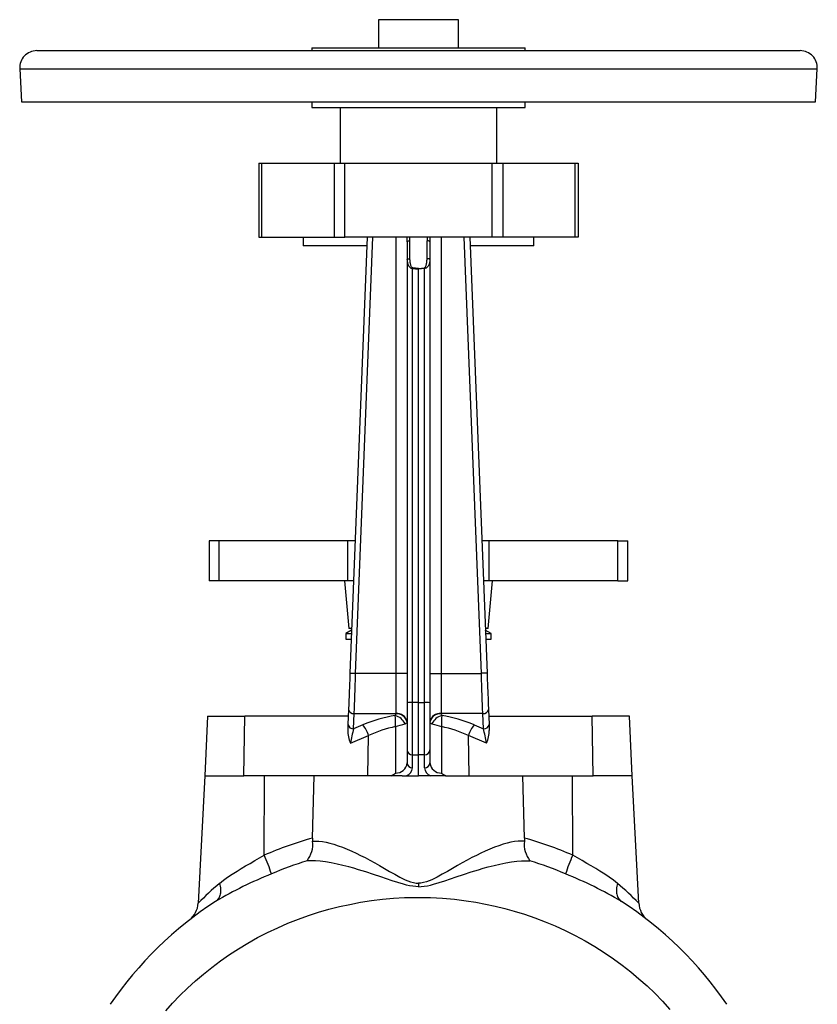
# Model space of a CAD drawing. Extents: x 123 to 1251, y 17 to 1448.
# Tile 5 of 5: x 969 to 1249, y 1102 to 1448. Entities that reach past the tile are written whole.
import ezdxf

# ---------------------------------------------------------------- set-up
doc = ezdxf.new("R2010")
doc.units = 0
doc.layers.get('0').update_dxf_attribs({"linetype": 'CONTINUOUS'})

msp = doc.modelspace()

# ---------------------------------------------------------------- linework, layer by layer
at = {"color": 7, "linetype": 'CONTINUOUS'}
for p, q in [((1094.73, 1447.69), (1094.73, 1437.82)), ((1122.73, 1447.69), (1094.73, 1447.69)), ((1122.73, 1437.82), (1122.73, 1447.69)), ((1071.23, 1437.82), (1071.23, 1436.82)), ((1071.23, 1437.82), (1146.23, 1437.82)), ((1146.23, 1436.82), (1146.23, 1437.82)), ((974.73, 1436.82), (1242.73, 1436.82)), ((968.74, 1430.5), (969.35, 1418.82)), ((968.74, 1430.5), (1248.72, 1430.5)), ((1248.11, 1418.82), (1248.72, 1430.5)), ((969.35, 1418.82), (1248.11, 1418.82)), ((1071.23, 1418.82), (1071.23, 1416.82)), ((1071.23, 1416.82), (1146.23, 1416.82)), ((1081.23, 1416.82), (1081.23, 1397.32)), ((1136.23, 1397.32), (1136.23, 1416.82)), ((1146.23, 1416.82), (1146.23, 1418.82)), ((1052.73, 1397.32), (1052.73, 1371.32)), ((1052.73, 1397.32), (1053.69, 1397.32)), ((1053.69, 1397.32), (1079.13, 1397.32)), ((1053.69, 1371.32), (1053.69, 1397.32)), ((1079.13, 1397.32), (1082.92, 1397.32)), ((1079.13, 1397.32), (1079.13, 1371.32)), ((1082.92, 1397.32), (1134.54, 1397.32)), ((1082.92, 1371.32), (1082.92, 1397.32)), ((1134.54, 1397.32), (1138.33, 1397.32)), ((1134.54, 1371.32), (1134.54, 1397.32)), ((1138.33, 1397.32), (1163.78, 1397.32)), ((1138.33, 1397.32), (1138.33, 1371.32)), ((1163.78, 1397.32), (1164.73, 1397.32)), ((1163.78, 1371.32), (1163.78, 1397.32)), ((1164.73, 1397.32), (1164.73, 1371.32)), ((1052.73, 1371.32), (1053.69, 1371.32)), ((1053.69, 1371.32), (1079.13, 1371.32)), ((1068.23, 1371.32), (1068.23, 1368.32)), ((1079.13, 1371.32), (1082.92, 1371.32)), ((1134.54, 1371.32), (1082.92, 1371.32)), ((1090.73, 1371.32), (1084.68, 1218.37)), ((1086.67, 1218.29), (1092.73, 1371.32)), ((1100.73, 1371.32), (1100.73, 1218.29)), ((1104.73, 1369.77), (1104.73, 1363.5)), ((1105.73, 1363.84), (1105.73, 1370.11)), ((1111.73, 1363.84), (1111.73, 1370.11)), ((1112.73, 1369.77), (1112.73, 1363.5)), ((1116.73, 1371.32), (1116.73, 1218.29)), ((1130.79, 1218.29), (1124.73, 1371.32)), ((1126.73, 1371.32), (1132.79, 1218.37)), ((1138.33, 1371.32), (1134.54, 1371.32)), ((1163.78, 1371.32), (1138.33, 1371.32)), ((1149.23, 1368.32), (1149.23, 1371.32)), ((1164.73, 1371.32), (1163.78, 1371.32)), ((1090.61, 1368.32), (1068.23, 1368.32)), ((1149.23, 1368.32), (1126.85, 1368.32)), ((1104.73, 1363.5), (1104.73, 1207.98)), ((1112.73, 1363.5), (1112.73, 1207.98)), ((1106.66, 1360.34), (1108.73, 1360.11)), ((1106.66, 1208.08), (1106.66, 1360.34)), ((1108.73, 1360.4), (1106.7, 1360.63)), ((1108.73, 1360.4), (1110.77, 1360.63)), ((1108.73, 1360.11), (1108.73, 1360.4)), ((1110.8, 1360.34), (1108.73, 1360.11)), ((1108.73, 1208.04), (1108.73, 1360.11)), ((1110.8, 1208.08), (1110.8, 1360.34)), ((1035.23, 1264.78), (1035.23, 1250.78)), ((1038.81, 1264.78), (1035.23, 1264.78)), ((1083.97, 1264.78), (1038.81, 1264.78)), ((1038.81, 1250.78), (1038.81, 1264.78)), ((1086.51, 1264.78), (1083.97, 1264.78)), ((1083.97, 1250.78), (1083.97, 1264.78)), ((1133.5, 1264.78), (1130.95, 1264.78)), ((1178.65, 1264.78), (1133.5, 1264.78)), ((1133.5, 1250.78), (1133.5, 1264.78)), ((1178.65, 1264.78), (1182.23, 1264.78)), ((1178.65, 1250.78), (1178.65, 1264.78)), ((1182.23, 1250.78), (1182.23, 1264.78)), ((1038.81, 1250.78), (1035.23, 1250.78)), ((1083.97, 1250.78), (1038.81, 1250.78)), ((1082.77, 1250.78), (1084.23, 1234.08)), ((1085.96, 1250.78), (1083.97, 1250.78)), ((1133.5, 1250.78), (1131.51, 1250.78)), ((1133.23, 1234.08), (1134.69, 1250.78)), ((1178.65, 1250.78), (1133.5, 1250.78)), ((1178.65, 1250.78), (1182.23, 1250.78)), ((1085.3, 1234.08), (1084.23, 1234.08)), ((1133.23, 1234.08), (1132.17, 1234.08)), ((1085.27, 1233.47), (1083.23, 1232.29)), ((1083.23, 1232.29), (1083.23, 1230.32)), ((1083.23, 1232.29), (1085.23, 1232.29)), ((1083.23, 1230.32), (1085.15, 1230.32)), ((1134.23, 1232.29), (1132.19, 1233.47)), ((1132.24, 1232.29), (1134.23, 1232.29)), ((1132.32, 1230.32), (1134.23, 1230.32)), ((1134.23, 1230.32), (1134.23, 1232.29)), ((1100.73, 1218.29), (1086.67, 1218.29)), ((1104.73, 1218.29), (1100.73, 1218.29)), ((1100.73, 1218.29), (1100.73, 1204.15)), ((1112.73, 1218.29), (1116.73, 1218.29)), ((1116.73, 1218.29), (1116.73, 1204.15)), ((1116.73, 1218.29), (1130.79, 1218.29)), ((1104.73, 1207.98), (1104.73, 1191.46)), ((1108.73, 1208.04), (1106.66, 1208.08)), ((1108.73, 1208.04), (1110.8, 1208.08)), ((1108.73, 1189.68), (1108.73, 1208.04)), ((1112.73, 1207.98), (1112.73, 1191.46)), ((1034.65, 1203.32), (1033.73, 1182.32)), ((1034.65, 1203.32), (1047.81, 1203.32)), ((1047.44, 1182.32), (1047.81, 1203.32)), ((1084.08, 1203.32), (1047.81, 1203.32)), ((1084.17, 1205.64), (1083.96, 1200.36)), ((1085.96, 1198.86), (1086.17, 1204.15)), ((1086.17, 1204.15), (1100.73, 1204.15)), ((1100.73, 1204.15), (1100.73, 1204.01)), ((1131.3, 1204.15), (1116.73, 1204.15)), ((1116.73, 1204.15), (1116.73, 1204.01)), ((1131.5, 1198.86), (1131.3, 1204.15)), ((1133.29, 1205.64), (1133.5, 1200.36)), ((1133.39, 1203.32), (1169.65, 1203.32)), ((1182.82, 1203.32), (1169.65, 1203.32)), ((1170.02, 1182.32), (1169.65, 1203.32)), ((1183.73, 1182.32), (1182.82, 1203.32)), ((1089.2, 1200.23), (1085.96, 1198.86)), ((1128.27, 1200.23), (1131.5, 1198.86)), ((1084.89, 1193.81), (1091.21, 1196.47)), ((1090.96, 1182.32), (1091.21, 1196.47)), ((1126.5, 1182.32), (1126.25, 1196.47)), ((1132.57, 1193.81), (1126.25, 1196.47)), ((1104.73, 1191.46), (1104.73, 1186.84)), ((1106.66, 1189.72), (1108.73, 1189.68)), ((1106.66, 1185.11), (1106.66, 1189.72)), ((1110.8, 1189.72), (1108.73, 1189.68)), ((1108.73, 1182.32), (1108.73, 1189.68)), ((1110.8, 1185.11), (1110.8, 1189.72)), ((1112.73, 1191.46), (1112.73, 1186.84)), ((1033.73, 1182.32), (1031.39, 1137.62)), ((1033.73, 1182.32), (1047.44, 1182.32)), ((1090.96, 1182.32), (1047.44, 1182.32)), ((1054.6, 1154.48), (1054.73, 1182.32)), ((1071.5, 1160.47), (1072.14, 1182.32)), ((1099.14, 1182.32), (1090.96, 1182.32)), ((1103.03, 1182.32), (1099.14, 1182.32)), ((1103.03, 1182.32), (1104.45, 1182.32)), ((1104.45, 1182.32), (1108.73, 1182.32)), ((1113.02, 1182.32), (1108.73, 1182.32)), ((1114.44, 1182.32), (1113.02, 1182.32)), ((1118.32, 1182.32), (1114.44, 1182.32)), ((1118.32, 1182.32), (1126.5, 1182.32)), ((1126.5, 1182.32), (1170.02, 1182.32)), ((1145.97, 1160.47), (1145.32, 1182.32)), ((1162.86, 1154.48), (1162.74, 1182.32)), ((1183.73, 1182.32), (1170.02, 1182.32)), ((1186.07, 1137.62), (1183.73, 1182.32)), ((1108.73, 1144.65), (1108.73, 1143.42))]:
    msp.add_line(p, q, dxfattribs=at)
for points in [[(1104.73, 1369.77), (1104.75, 1369.83), (1104.81, 1369.9), (1104.9, 1369.96), (1105.03, 1370.01), (1105.18, 1370.05), (1105.35, 1370.08), (1105.54, 1370.1), (1105.73, 1370.11)], [(1112.73, 1369.77), (1112.71, 1369.83), (1112.66, 1369.9), (1112.56, 1369.96), (1112.44, 1370.01), (1112.29, 1370.05), (1112.12, 1370.08), (1111.93, 1370.1), (1111.73, 1370.11)], [(1104.73, 1363.5), (1104.75, 1363.57), (1104.81, 1363.63), (1104.9, 1363.69), (1105.03, 1363.74), (1105.18, 1363.78), (1105.35, 1363.82), (1105.54, 1363.83), (1105.73, 1363.84)], [(1104.73, 1363.5), (1104.74, 1363.18), (1104.77, 1362.86), (1104.83, 1362.54), (1104.9, 1362.24), (1104.99, 1361.95), (1105.1, 1361.68), (1105.22, 1361.42), (1105.37, 1361.19), (1105.52, 1360.98), (1105.69, 1360.8), (1105.87, 1360.64), (1106.06, 1360.52), (1106.26, 1360.43), (1106.46, 1360.37), (1106.66, 1360.34)], [(1106.7, 1360.63), (1106.59, 1360.66), (1106.48, 1360.73), (1106.38, 1360.84), (1106.28, 1360.98), (1106.18, 1361.16), (1106.09, 1361.37), (1106.01, 1361.61), (1105.94, 1361.88), (1105.88, 1362.17), (1105.83, 1362.48), (1105.79, 1362.8), (1105.76, 1363.14), (1105.74, 1363.49), (1105.73, 1363.84)], [(1110.77, 1360.63), (1110.88, 1360.66), (1110.98, 1360.73), (1111.09, 1360.84), (1111.19, 1360.98), (1111.28, 1361.16), (1111.37, 1361.37), (1111.45, 1361.61), (1111.52, 1361.88), (1111.59, 1362.17), (1111.64, 1362.48), (1111.68, 1362.8), (1111.71, 1363.14), (1111.73, 1363.49), (1111.73, 1363.84)], [(1112.73, 1363.5), (1112.72, 1363.18), (1112.69, 1362.86), (1112.64, 1362.54), (1112.57, 1362.24), (1112.48, 1361.95), (1112.37, 1361.68), (1112.24, 1361.42), (1112.1, 1361.19), (1111.94, 1360.98), (1111.77, 1360.8), (1111.59, 1360.64), (1111.4, 1360.52), (1111.21, 1360.43), (1111.01, 1360.37), (1110.8, 1360.34)], [(1112.73, 1363.5), (1112.71, 1363.57), (1112.66, 1363.63), (1112.56, 1363.69), (1112.44, 1363.74), (1112.29, 1363.78), (1112.12, 1363.82), (1111.93, 1363.83), (1111.73, 1363.84)], [(1084.68, 1218.37), (1084.64, 1217.48), (1084.61, 1216.6), (1084.57, 1215.73), (1084.54, 1214.86), (1084.5, 1213.99), (1084.47, 1213.14), (1084.44, 1212.3), (1084.4, 1211.48), (1084.37, 1210.67), (1084.34, 1209.88), (1084.31, 1209.11), (1084.28, 1208.37), (1084.25, 1207.65), (1084.22, 1206.95), (1084.2, 1206.28), (1084.17, 1205.64)], [(1084.68, 1218.37), (1084.7, 1218.37), (1084.76, 1218.36), (1084.86, 1218.36), (1084.99, 1218.36), (1085.16, 1218.35), (1085.37, 1218.34), (1085.59, 1218.33), (1085.84, 1218.32), (1086.11, 1218.31), (1086.39, 1218.3), (1086.67, 1218.29)], [(1086.17, 1204.15), (1086.19, 1204.81), (1086.22, 1205.51), (1086.24, 1206.24), (1086.27, 1206.99), (1086.3, 1207.76), (1086.33, 1208.56), (1086.36, 1209.37), (1086.39, 1210.21), (1086.42, 1211.06), (1086.45, 1211.93), (1086.48, 1212.82), (1086.51, 1213.71), (1086.54, 1214.61), (1086.58, 1215.53), (1086.61, 1216.44), (1086.64, 1217.37), (1086.67, 1218.29)], [(1132.79, 1218.37), (1132.77, 1218.37), (1132.71, 1218.36), (1132.61, 1218.36), (1132.47, 1218.36), (1132.3, 1218.35), (1132.1, 1218.34), (1131.87, 1218.33), (1131.62, 1218.32), (1131.35, 1218.31), (1131.08, 1218.3), (1130.79, 1218.29)], [(1131.3, 1204.15), (1131.27, 1204.81), (1131.25, 1205.51), (1131.22, 1206.24), (1131.19, 1206.99), (1131.17, 1207.76), (1131.14, 1208.56), (1131.11, 1209.37), (1131.08, 1210.21), (1131.05, 1211.06), (1131.02, 1211.93), (1130.99, 1212.82), (1130.95, 1213.71), (1130.92, 1214.61), (1130.89, 1215.53), (1130.86, 1216.44), (1130.82, 1217.37), (1130.79, 1218.29)], [(1132.79, 1218.37), (1132.82, 1217.48), (1132.86, 1216.6), (1132.89, 1215.73), (1132.93, 1214.86), (1132.96, 1213.99), (1133, 1213.14), (1133.03, 1212.3), (1133.06, 1211.48), (1133.09, 1210.67), (1133.13, 1209.88), (1133.16, 1209.11), (1133.19, 1208.37), (1133.21, 1207.65), (1133.24, 1206.95), (1133.27, 1206.28), (1133.29, 1205.64)], [(1106.66, 1189.72), (1106.66, 1190.18), (1106.66, 1190.67), (1106.66, 1191.19), (1106.66, 1191.74), (1106.66, 1192.32), (1106.65, 1192.93), (1106.65, 1193.57), (1106.65, 1194.23), (1106.65, 1194.92), (1106.65, 1195.63), (1106.65, 1196.36), (1106.65, 1197.11), (1106.65, 1197.89), (1106.65, 1198.68), (1106.65, 1199.48), (1106.65, 1200.3), (1106.65, 1201.14), (1106.65, 1201.98), (1106.65, 1202.84), (1106.66, 1203.7), (1106.66, 1204.57), (1106.66, 1205.44), (1106.66, 1206.32), (1106.66, 1207.2), (1106.66, 1208.08)], [(1110.8, 1189.72), (1110.8, 1190.18), (1110.81, 1190.67), (1110.81, 1191.19), (1110.81, 1191.74), (1110.81, 1192.32), (1110.81, 1192.93), (1110.81, 1193.57), (1110.81, 1194.23), (1110.81, 1194.92), (1110.81, 1195.63), (1110.81, 1196.36), (1110.81, 1197.11), (1110.81, 1197.89), (1110.81, 1198.68), (1110.81, 1199.48), (1110.81, 1200.3), (1110.81, 1201.14), (1110.81, 1201.98), (1110.81, 1202.84), (1110.81, 1203.7), (1110.81, 1204.57), (1110.81, 1205.44), (1110.81, 1206.32), (1110.8, 1207.2), (1110.8, 1208.08)], [(1100.73, 1204.01), (1100.71, 1203.82), (1100.59, 1203.51)], [(1116.73, 1204.01), (1116.75, 1203.82), (1116.88, 1203.51)], [(1083.96, 1200.36), (1083.94, 1199.88), (1083.92, 1199.37), (1083.9, 1198.84), (1083.88, 1198.29)], [(1100.66, 1199.61), (1100.66, 1189.62), (1100.65, 1183.28)], [(1116.8, 1199.61), (1116.81, 1189.62), (1116.81, 1183.28)], [(1133.5, 1200.36), (1133.52, 1199.88), (1133.54, 1199.37), (1133.56, 1198.84), (1133.58, 1198.29)], [(1071.5, 1160.47), (1071.5, 1159.92), (1071.52, 1159.38)], [(1071.52, 1159.38), (1072.62, 1159.43), (1073.79, 1159.38), (1075.02, 1159.24), (1076.29, 1159.02), (1077.6, 1158.71), (1079.06, 1158.3), (1080.57, 1157.81), (1082.11, 1157.24), (1083.68, 1156.61), (1085.28, 1155.91), (1086.9, 1155.16), (1088.43, 1154.41), (1089.97, 1153.62), (1091.66, 1152.72), (1093.36, 1151.79), (1095.08, 1150.82), (1096.8, 1149.84), (1098.58, 1148.81), (1100.37, 1147.78), (1102.2, 1146.79), (1104.08, 1145.87), (1105.01, 1145.47), (1105.97, 1145.12), (1106.95, 1144.85), (1107.96, 1144.69), (1108.73, 1144.65)], [(1145.95, 1159.38), (1144.84, 1159.43), (1143.67, 1159.38), (1142.45, 1159.24), (1141.18, 1159.02), (1139.86, 1158.71), (1138.4, 1158.3), (1136.9, 1157.81), (1135.36, 1157.24), (1133.78, 1156.61), (1132.18, 1155.91), (1130.56, 1155.16), (1129.04, 1154.41), (1127.5, 1153.62), (1125.81, 1152.72), (1124.1, 1151.79), (1122.39, 1150.82), (1120.66, 1149.84), (1118.89, 1148.81), (1117.09, 1147.78), (1115.26, 1146.79), (1113.39, 1145.87), (1112.45, 1145.47), (1111.49, 1145.12), (1110.51, 1144.85), (1109.51, 1144.69), (1108.73, 1144.65)], [(1145.97, 1160.47), (1145.97, 1159.92), (1145.95, 1159.38)], [(1038.87, 1144.56), (1040.26, 1145.67), (1041.74, 1146.75), (1043.35, 1147.83), (1045.04, 1148.89), (1046.53, 1149.79), (1048.06, 1150.7), (1049.63, 1151.61), (1051.27, 1152.56), (1052.93, 1153.52), (1054.6, 1154.48)], [(1178.59, 1144.56), (1177.21, 1145.67), (1175.72, 1146.75), (1174.11, 1147.83), (1172.43, 1148.89), (1170.94, 1149.79), (1169.4, 1150.7), (1167.84, 1151.61), (1166.2, 1152.56), (1164.53, 1153.52), (1162.86, 1154.48)], [(1108.73, 1143.42), (1107.85, 1143.45), (1106.73, 1143.56), (1105.62, 1143.74), (1104.52, 1143.98), (1103.43, 1144.26), (1101.42, 1144.86), (1099.44, 1145.5), (1097.47, 1146.18), (1095.52, 1146.85), (1092.89, 1147.74), (1090.28, 1148.59), (1087.69, 1149.39), (1086, 1149.88), (1084.32, 1150.34), (1082.22, 1150.88), (1080.14, 1151.36), (1078.1, 1151.77), (1076.11, 1152.1), (1074.18, 1152.34), (1072.61, 1152.48), (1071.08, 1152.54), (1069.62, 1152.53)], [(1108.73, 1143.42), (1109.62, 1143.45), (1110.74, 1143.56), (1111.85, 1143.74), (1112.95, 1143.98), (1114.04, 1144.26), (1116.04, 1144.86), (1118.03, 1145.5), (1120, 1146.18), (1121.95, 1146.85), (1124.58, 1147.74), (1127.19, 1148.59), (1129.77, 1149.39), (1131.47, 1149.88), (1133.14, 1150.34), (1135.25, 1150.88), (1137.33, 1151.36), (1139.36, 1151.77), (1141.36, 1152.1), (1143.29, 1152.34), (1144.86, 1152.48), (1146.38, 1152.54), (1147.85, 1152.53)], [(1038.87, 1144.56), (1039.01, 1144.05), (1039.11, 1143.55), (1039.18, 1143.05), (1039.23, 1142.57), (1039.24, 1142.09), (1039.23, 1141.63), (1039.18, 1141.19), (1039.11, 1140.77), (1039, 1140.36), (1038.87, 1139.98), (1038.71, 1139.62), (1038.52, 1139.29), (1038.3, 1138.99), (1038.06, 1138.72), (1037.8, 1138.48), (1037.51, 1138.27)], [(1178.59, 1144.56), (1178.46, 1144.05), (1178.36, 1143.55), (1178.28, 1143.05), (1178.24, 1142.57), (1178.22, 1142.09), (1178.24, 1141.63), (1178.28, 1141.19), (1178.36, 1140.77), (1178.46, 1140.36), (1178.6, 1139.98), (1178.76, 1139.62), (1178.95, 1139.29), (1179.16, 1138.99), (1179.4, 1138.72), (1179.67, 1138.48), (1179.95, 1138.27)], [(1019.99, 1099.83), (1022.43, 1102.55), (1025, 1105.23), (1027.66, 1107.82), (1030.41, 1110.33), (1033.23, 1112.74), (1036.2, 1115.12), (1039.26, 1117.4), (1042.39, 1119.58), (1045.59, 1121.66), (1048.85, 1123.63), (1052.27, 1125.54), (1055.76, 1127.34), (1059.31, 1129.02), (1062.91, 1130.58), (1066.56, 1132.02), (1070.1, 1133.29), (1073.68, 1134.45), (1077.3, 1135.49), (1080.95, 1136.42), (1084.62, 1137.23), (1088.42, 1137.94), (1092.24, 1138.53), (1096.08, 1139), (1099.94, 1139.35), (1103.8, 1139.57), (1106.27, 1139.64), (1108.73, 1139.67), (1112.94, 1139.59), (1117.15, 1139.37), (1121.34, 1139.01), (1125.52, 1138.49), (1128.91, 1137.96), (1132.3, 1137.34), (1135.66, 1136.62), (1138.99, 1135.8), (1142.3, 1134.89), (1145.97, 1133.75), (1149.61, 1132.5), (1153.19, 1131.13), (1156.73, 1129.65), (1160.22, 1128.06), (1163.75, 1126.3), (1167.22, 1124.43), (1170.62, 1122.43), (1173.95, 1120.33), (1177.2, 1118.12), (1180.25, 1115.89), (1183.23, 1113.56), (1186.13, 1111.14), (1188.95, 1108.62), (1191.68, 1106.01), (1194.39, 1103.23), (1197.01, 1100.36)]]:
    msp.add_lwpolyline(points, dxfattribs=at)
for centre, radius, start, end in [((974.73, 1430.82), 6, 90, 183), ((1242.73, 1430.82), 6, 357, 90), ((1057.8, 1369.77), 46.94, 359.9979, 1.8904), ((1068.1, 1370.11), 37.63, 359.9988, 1.8384), ((1149.37, 1370.11), 37.63, 178.1616, 180.0012), ((1159.67, 1369.77), 46.94, 178.1096, 180.0021), ((1129.57, 1357.73), 23.06, 172.7685, 173.4936), ((1087.89, 1357.73), 23.06, 6.5064, 7.2315), ((1106.15, 1199.76), 8.34, 86.4467, 99.7592), ((1111.32, 1199.76), 8.34, 80.2408, 93.5533), ((1085.98, 1205.97), 1.83, 190.3815, 276.0794), ((1108.74, 1153.85), 50.32, 99.3193, 112.8474), ((1098.95, 1198.15), 5.61, 25.8261, 73.0787), ((1071.6, 1200.98), 29.1, 357.3068, 4.9951), ((1101.23, 1200.61), 3.57, 11.4216, 98.0498), ((1101.23, 1200.47), 3.57, 11.4216, 98.0498), ((1116.23, 1200.61), 3.57, 81.9502, 168.5784), ((1116.23, 1200.47), 3.57, 81.9502, 168.5784), ((1118.51, 1198.15), 5.61, 106.9213, 154.1739), ((1145.87, 1200.98), 29.1, 175.0049, 182.6932), ((1108.73, 1153.85), 50.32, 67.1526, 80.6807), ((1131.49, 1205.97), 1.83, 263.9206, 349.6185), ((1085.77, 1200.69), 1.83, 190.3812, 276.0807), ((1079.82, 1192.77), 11.98, 18.0059, 38.5038), ((1109.01, 1158.65), 41.8, 101.5177, 115.1991), ((1091.45, 1237.14), 38.65, 283.7981, 288.9541), ((1103.81, 1201.57), 0.996, 280.7551, 337.1435), ((1113.65, 1201.57), 0.996, 202.8565, 259.2449), ((1126.02, 1237.14), 38.65, 251.0459, 256.2019), ((1108.45, 1158.65), 41.8, 64.8009, 78.4823), ((1137.64, 1192.77), 11.98, 141.4962, 161.9941), ((1131.7, 1200.69), 1.83, 263.9193, 349.6188), ((1093.74, 1198.17), 9.87, 179.3182, 206.2142), ((1136.72, 1185.51), 52.49, 165.2621, 170.9018), ((1080.74, 1185.51), 52.49, 9.0982, 14.7379), ((1123.72, 1198.17), 9.87, 333.7858, 0.6818), ((1106.59, 1191.58), 1.86, 183.8439, 272.3845), ((1110.88, 1191.58), 1.86, 267.6155, 356.1561), ((1100.77, 1187.26), 3.99, 268.314, 353.96), ((1106.59, 1186.97), 1.86, 183.8439, 272.3845), ((1110.88, 1186.97), 1.86, 267.6155, 356.1561), ((1116.76, 1187.33), 4.06, 186.9865, 270.7394), ((1094.89, 1190.69), 9.39, 296.9229, 307.8459), ((1103.32, 1185.49), 3.36, 289.5993, 353.5544), ((1114.14, 1185.49), 3.36, 186.4456, 250.4007), ((1122.57, 1190.69), 9.39, 232.1541, 243.0771), ((1106.33, 1035.36), 129.87, 105.5589, 113.4749), ((1062.72, 1158.13), 8.88, 320.8977, 8.1074), ((1154.74, 1158.13), 8.88, 171.8926, 219.1023), ((1111.13, 1035.36), 129.87, 66.5251, 74.4411), ((1007.1, 1132.78), 52.22, 16.81, 24.546), ((1210.36, 1132.78), 52.22, 155.454, 163.19), ((1106.53, 1033.64), 124.48, 107.2475, 113.4004), ((1110.94, 1033.64), 124.48, 66.5996, 72.7525), ((1110.42, 1014.61), 143.55, 111.8099, 120.5249), ((1107.04, 1014.61), 143.55, 59.4751, 68.1901), ((1115.56, 1054.33), 118.42, 130.362, 135.3003), ((1101.9, 1054.33), 118.42, 44.6998, 49.6379), ((1108.74, 1028.31), 131.01, 122.9351, 145.6969), ((1023.42, 1138.03), 7.98, 308.1283, 357.0852), ((1108.73, 1028.31), 131.01, 34.3031, 57.0649), ((1194.04, 1138.03), 7.98, 182.9004, 231.8834)]:
    msp.add_arc(centre, radius, start, end, dxfattribs=at)

doc.saveas('drawing.dxf')
